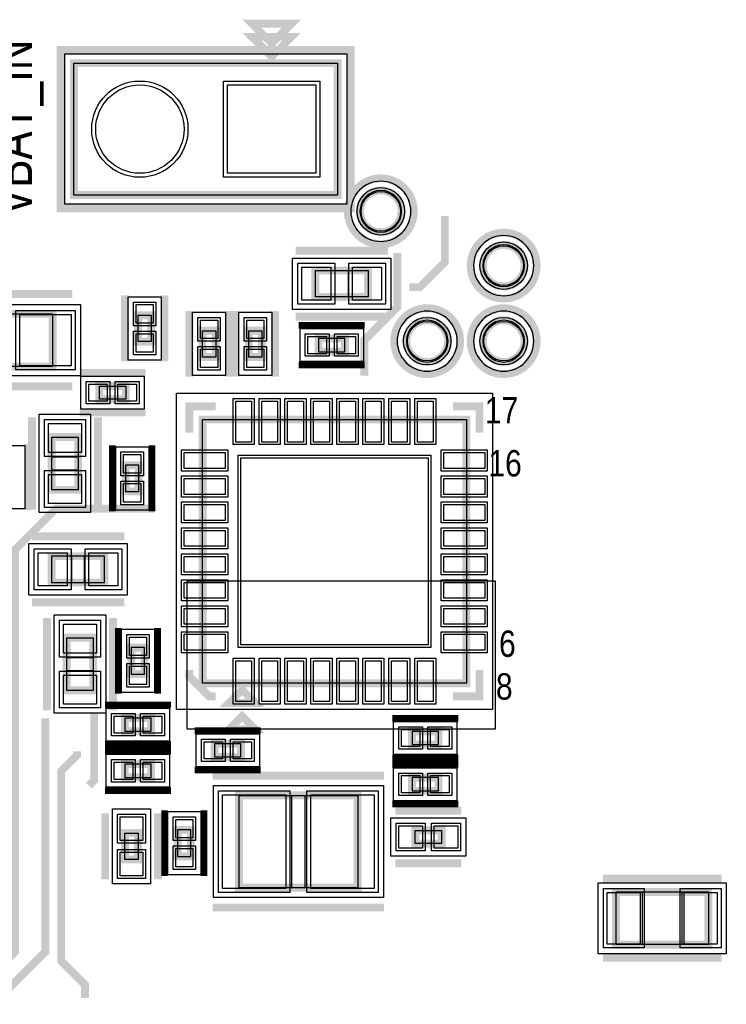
# Model space of a CAD drawing. Extents: x -10 to 137, y -26 to 192.
# Tile 71 of 78: x 50 to 64, y 141 to 160. Entities that reach past the tile are written whole.
import ezdxf

# ---------------------------------------------------------------- set-up
doc = ezdxf.new("R2010")
doc.units = 0
for name, color, linetype in [('BG_SILKSCREEN_TOP', 7, 'CONTINUOUS'), ('CR_TOP', 40, 'CONTINUOUS'), ('PG_ASSEMBLY_TOP', 120, 'CONTINUOUS'), ('PG_DFA_BOUND_TOP', 95, 'CONTINUOUS'), ('PG_PLACE_BOUND_TOP', 23, 'CONTINUOUS'), ('PG_SILKSCREEN_TOP', 7, 'CONTINUOUS'), ('PIN_PASTEMASK_TOP', 212, 'CONTINUOUS'), ('PIN_SOLDERMASK_TOP', 110, 'CONTINUOUS'), ('PIN_TOP', 140, 'CONTINUOUS'), ('VKO_TOP', 243, 'CONTINUOUS')]:
    doc.layers.add(name, color=color, linetype=linetype)

msp = doc.modelspace()

# ---------------------------------------------------------------- linework, layer by layer
at = {"layer": 'BG_SILKSCREEN_TOP', "const_width": 0.1524}
for points in [[(57.404, 154.6352), (57.6072, 154.6352), (58.0898, 155.1178), (58.0898, 156.0068)], [(52.5018, 150.368), (50.5968, 150.368), (49.8094, 149.5806), (49.8094, 141.8336), (49.1998, 141.224), (47.1932, 141.224), (46.8884, 140.9192)], [(50.3936, 146.3294), (50.3936, 141.8336), (49.2252, 140.6652), (49.2252, 140.2588)]]:
    msp.add_lwpolyline(points, dxfattribs=at)
at = {"layer": 'CR_TOP'}
msp.add_lwpolyline([(53.12029, 146.13001), (59.06389, 146.13001), (59.06389, 148.97481), (53.12029, 148.97481)], close=True, dxfattribs=at)
at = {"layer": 'PG_ASSEMBLY_TOP', "const_width": 0.1524}
for points in [[(54.754127, 159.076766), (54.373127, 159.457766), (55.135127, 159.457766), (54.754127, 159.076766)], [(50.944127, 156.409766), (56.024127, 156.409766), (56.024127, 158.949766), (50.944127, 158.949766), (50.944127, 156.409766)], [(55.594613, 154.448124), (56.610613, 154.448124), (56.610613, 154.956124), (55.594613, 154.956124), (55.594613, 154.448124)], [(50.533917, 154.121734), (48.755917, 154.121734), (48.755917, 153.105734), (50.533917, 153.105734), (50.533917, 154.121734)], [(52.180345, 154.095318), (52.180345, 153.587318), (52.434345, 153.587318), (52.434345, 154.095318), (52.180345, 154.095318)], [(53.675389, 153.28963), (53.675389, 153.79763), (53.421389, 153.79763), (53.421389, 153.28963), (53.675389, 153.28963)], [(54.310389, 153.79763), (54.310389, 153.28963), (54.564389, 153.28963), (54.564389, 153.79763), (54.310389, 153.79763)], [(55.656081, 153.392754), (56.164081, 153.392754), (56.164081, 153.646754), (55.656081, 153.646754), (55.656081, 153.392754)], [(51.943508, 152.7302), (51.435508, 152.7302), (51.435508, 152.4762), (51.943508, 152.4762), (51.943508, 152.7302)], [(58.503421, 147.006686), (58.503421, 152.086686), (53.423421, 152.086686), (53.423421, 147.006686), (58.503421, 147.006686)], [(51.025153, 150.731342), (51.025153, 151.747342), (50.517153, 151.747342), (50.517153, 150.731342), (51.025153, 150.731342)], [(52.193553, 150.699084), (52.193553, 151.207084), (51.939553, 151.207084), (51.939553, 150.699084), (52.193553, 150.699084)], [(50.515121, 148.946484), (51.531121, 148.946484), (51.531121, 149.454484), (50.515121, 149.454484), (50.515121, 148.946484)], [(50.806459, 147.883494), (50.806459, 146.867494), (51.314459, 146.867494), (51.314459, 147.883494), (50.806459, 147.883494)], [(52.049789, 147.692232), (52.049789, 147.184232), (52.303789, 147.184232), (52.303789, 147.692232), (52.049789, 147.692232)], [(54.185421, 146.879686), (53.931421, 146.625686), (54.439421, 146.625686), (54.185421, 146.879686)], [(52.432059, 146.335872), (51.924059, 146.335872), (51.924059, 146.081872), (52.432059, 146.081872), (52.432059, 146.335872)], [(57.458973, 145.823554), (57.966973, 145.823554), (57.966973, 146.077554), (57.458973, 146.077554), (57.458973, 145.823554)], [(54.161799, 145.83981), (53.653799, 145.83981), (53.653799, 145.58581), (54.161799, 145.58581), (54.161799, 145.83981)], [(52.432059, 145.446872), (51.924059, 145.446872), (51.924059, 145.192872), (52.432059, 145.192872), (52.432059, 145.446872)], [(57.966973, 145.188554), (57.458973, 145.188554), (57.458973, 144.934554), (57.966973, 144.934554), (57.966973, 145.188554)], [(54.124461, 143.067654), (56.410461, 143.067654), (56.410461, 144.845654), (54.124461, 144.845654), (54.124461, 143.067654)], [(51.926345, 144.119976), (51.926345, 143.611976), (52.180345, 143.611976), (52.180345, 144.119976), (51.926345, 144.119976)], [(53.196345, 143.672174), (53.196345, 144.180174), (52.942345, 144.180174), (52.942345, 143.672174), (53.196345, 143.672174)], [(57.519171, 143.918554), (58.027171, 143.918554), (58.027171, 144.172554), (57.519171, 144.172554), (57.519171, 143.918554)], [(63.165337, 142.986882), (61.387337, 142.986882), (61.387337, 141.970882), (63.165337, 141.970882), (63.165337, 142.986882)]]:
    msp.add_lwpolyline(points, dxfattribs=at)
for points in [[(57.257297, 156.097092, 1), (56.454149, 156.097092, 1), (57.257297, 156.097092)], [(59.624577, 155.050612, 1), (58.821429, 155.050612, 1), (59.624577, 155.050612)], [(58.151377, 153.595446, 1), (57.348229, 153.595446, 1), (58.151377, 153.595446)], [(59.624577, 153.595446, 1), (58.821429, 153.595446, 1), (59.624577, 153.595446)]]:
    msp.add_lwpolyline(points, format="xyb", dxfattribs=at)
at = {"layer": 'PG_DFA_BOUND_TOP'}
for points in [[(50.766327, 156.231966), (50.766327, 159.127566), (56.201927, 159.127566), (56.201927, 156.231966)], [(55.155447, 154.206824), (55.155447, 155.197424), (57.049779, 155.197424), (57.049779, 154.206824)], [(51.989845, 153.23121), (51.989845, 154.451426), (52.624845, 154.451426), (52.624845, 153.23121)], [(48.221755, 152.927934), (48.221755, 154.299534), (51.068079, 154.299534), (51.068079, 152.927934)], [(53.230889, 152.933522), (53.230889, 154.153738), (53.865889, 154.153738), (53.865889, 152.933522)], [(54.119889, 152.933522), (54.119889, 154.153738), (54.754889, 154.153738), (54.754889, 152.933522)], [(55.299882, 153.202254), (55.299882, 153.837254), (56.520281, 153.837254), (56.520281, 153.202254)], [(51.0794, 152.2857), (51.0794, 152.9207), (52.299616, 152.9207), (52.299616, 152.2857)], [(52.917453, 146.500718), (52.917453, 152.592654), (59.009389, 152.592654), (59.009389, 146.500718)], [(50.275853, 150.292176), (50.275853, 152.186508), (51.266453, 152.186508), (51.266453, 150.292176)], [(49.3649, 151.5872), (49.9999, 151.5872), (49.9999, 150.366984), (49.3649, 150.366984)], [(52.384053, 150.342884), (51.749053, 150.342884), (51.749053, 151.563283), (52.384053, 151.563283)], [(50.075922, 148.705184), (50.075922, 149.695784), (51.97032, 149.695784), (51.97032, 148.705184)], [(50.565159, 146.428328), (50.565159, 148.32266), (51.555759, 148.32266), (51.555759, 146.428328)], [(51.859289, 148.048431), (52.494289, 148.048431), (52.494289, 146.828032), (51.859289, 146.828032)], [(52.788259, 146.526372), (52.788259, 145.891372), (51.56786, 145.891372), (51.56786, 146.526372)], [(57.102774, 145.633054), (57.102774, 146.268054), (58.323173, 146.268054), (58.323173, 145.633054)], [(54.517999, 146.03031), (54.517999, 145.39531), (53.2976, 145.39531), (53.2976, 146.03031)], [(52.788259, 145.637372), (52.788259, 145.002372), (51.56786, 145.002372), (51.56786, 145.637372)], [(58.323173, 145.379054), (58.323173, 144.744054), (57.102774, 144.744054), (57.102774, 145.379054)], [(53.630177, 142.877154), (53.630177, 145.036154), (56.904745, 145.036154), (56.904745, 142.877154)], [(51.685045, 143.14487), (51.685045, 144.587082), (52.421645, 144.587082), (52.421645, 143.14487)], [(53.386845, 143.315974), (52.751845, 143.315974), (52.751845, 144.536373), (53.386845, 144.536373)], [(57.052065, 143.677254), (57.052065, 144.413854), (58.494277, 144.413854), (58.494277, 143.677254)], [(61.041135, 141.793082), (61.041135, 143.164682), (63.511539, 143.164682), (63.511539, 141.793082)]]:
    msp.add_lwpolyline(points, close=True, dxfattribs=at)
for points in [[(57.435097, 156.097092, 1), (56.276349, 156.097092, 1)], [(59.802377, 155.050612, 1), (58.643629, 155.050612, 1)], [(58.329177, 153.595446, 1), (57.170429, 153.595446, 1)], [(59.802377, 153.595446, 1), (58.643629, 153.595446, 1)]]:
    msp.add_lwpolyline(points, format="xyb", close=True, dxfattribs=at)
at = {"layer": 'PG_PLACE_BOUND_TOP'}
for points in [[(50.944127, 156.409766), (50.944127, 158.949766), (56.024127, 158.949766), (56.024127, 156.409766)], [(55.594613, 154.448124), (55.594613, 154.956124), (56.610613, 154.956124), (56.610613, 154.448124)], [(48.755917, 153.105734), (48.755917, 154.121734), (50.533917, 154.121734), (50.533917, 153.105734)], [(52.180345, 153.587318), (52.180345, 154.095318), (52.434345, 154.095318), (52.434345, 153.587318)], [(53.421389, 153.28963), (53.421389, 153.79763), (53.675389, 153.79763), (53.675389, 153.28963)], [(54.310389, 153.28963), (54.310389, 153.79763), (54.564389, 153.79763), (54.564389, 153.28963)], [(55.656081, 153.392754), (56.164081, 153.392754), (56.164081, 153.646754), (55.656081, 153.646754)], [(51.435508, 152.4762), (51.435508, 152.7302), (51.943508, 152.7302), (51.943508, 152.4762)], [(53.423421, 147.006686), (53.423421, 152.086686), (58.503421, 152.086686), (58.503421, 147.006686)], [(50.517153, 150.731342), (50.517153, 151.747342), (51.025153, 151.747342), (51.025153, 150.731342)], [(52.193553, 150.699084), (52.193553, 151.207084), (51.939553, 151.207084), (51.939553, 150.699084)], [(50.515121, 148.946484), (51.531121, 148.946484), (51.531121, 149.454484), (50.515121, 149.454484)], [(50.806459, 146.867494), (50.806459, 147.883494), (51.314459, 147.883494), (51.314459, 146.867494)], [(52.049789, 147.692232), (52.049789, 147.184232), (52.303789, 147.184232), (52.303789, 147.692232)], [(52.432059, 146.335872), (51.924059, 146.335872), (51.924059, 146.081872), (52.432059, 146.081872)], [(57.458973, 145.823554), (57.966973, 145.823554), (57.966973, 146.077554), (57.458973, 146.077554)], [(54.161799, 145.83981), (53.653799, 145.83981), (53.653799, 145.58581), (54.161799, 145.58581)], [(52.432059, 145.446872), (51.924059, 145.446872), (51.924059, 145.192872), (52.432059, 145.192872)], [(57.966973, 145.188554), (57.458973, 145.188554), (57.458973, 144.934554), (57.966973, 144.934554)], [(54.124461, 143.067654), (54.124461, 144.845654), (56.410461, 144.845654), (56.410461, 143.067654)], [(53.196345, 143.672174), (53.196345, 144.180174), (52.942345, 144.180174), (52.942345, 143.672174)], [(57.519171, 143.918554), (57.519171, 144.172554), (58.027171, 144.172554), (58.027171, 143.918554)], [(51.926345, 143.611976), (51.926345, 144.119976), (52.180345, 144.119976), (52.180345, 143.611976)], [(61.387337, 141.970882), (61.387337, 142.986882), (63.165337, 142.986882), (63.165337, 141.970882)]]:
    msp.add_lwpolyline(points, close=True, dxfattribs=at)
for points in [[(57.257297, 156.097092, 1), (56.454149, 156.097092, 1)], [(59.624577, 155.050612, 1), (58.821429, 155.050612, 1)], [(58.151377, 153.595446, 1), (57.348229, 153.595446, 1)], [(59.624577, 153.595446, 1), (58.821429, 153.595446, 1)]]:
    msp.add_lwpolyline(points, format="xyb", close=True, dxfattribs=at)
at = {"layer": 'PG_SILKSCREEN_TOP'}
for points, const_width in [([(54.754127, 159.330766), (54.373127, 159.711766), (55.135127, 159.711766), (54.754127, 159.330766)], 0.1524), ([(50.690127, 156.155766), (56.278127, 156.155766), (56.278127, 159.203766), (50.690127, 159.203766), (50.690127, 156.155766)], 0.1524), ([(55.213613, 155.337124), (56.991613, 155.337124)], 0.1524), ([(56.5404, 152.9334), (56.5404, 153.615911), (57.1754, 154.250911), (57.1754, 155.2956)], 0.1524), ([(50.914917, 154.502734), (48.374917, 154.502734)], 0.1524), ([(51.926345, 154.476318), (51.926345, 153.206318)], 0.1524), ([(52.688345, 154.476318), (52.688345, 153.206318)], 0.1524), ([(53.167389, 152.90863), (53.167389, 154.17863)], 0.1524), ([(53.929389, 152.90863), (53.929389, 154.17863)], 0.1524), ([(54.056389, 154.17863), (54.056389, 152.90863)], 0.1524), ([(54.818389, 154.17863), (54.818389, 152.90863)], 0.1524), ([(55.213613, 154.067124), (56.991613, 154.067124)], 0.1524), ([(55.275081, 153.900754), (56.545081, 153.900754)], 0.127), ([(52.324508, 152.9842), (51.054508, 152.9842)], 0.1524), ([(55.275081, 153.138754), (56.545081, 153.138754)], 0.127), ([(50.914917, 152.724734), (48.374917, 152.724734)], 0.1524), ([(52.324508, 152.2222), (51.054508, 152.2222)], 0.1524), ([(53.677421, 152.340686), (53.169421, 152.340686), (53.169421, 151.832686)], 0.1524), ([(58.757421, 151.832686), (58.757421, 152.340686), (58.249421, 152.340686)], 0.1524), ([(50.136153, 150.350342), (50.136153, 152.128342)], 0.1524), ([(51.406153, 150.350342), (51.406153, 152.128342)], 0.1524), ([(50.0634, 151.612092), (50.0634, 150.342092)], 0.1524), ([(51.685553, 150.318084), (51.685553, 151.588084)], 0.127), ([(52.447553, 150.318084), (52.447553, 151.588084)], 0.127), ([(50.134121, 149.835484), (51.912121, 149.835484)], 0.1524), ([(50.134121, 148.565484), (51.912121, 148.565484)], 0.1524), ([(50.425459, 148.264494), (50.425459, 146.486494)], 0.1524), ([(51.695459, 148.264494), (51.695459, 146.486494)], 0.1524), ([(51.795789, 148.073232), (51.795789, 146.803232)], 0.127), ([(52.557789, 148.073232), (52.557789, 146.803232)], 0.127), ([(53.677421, 146.752686), (53.550421, 146.752686), (53.169421, 147.133686), (53.169421, 147.260686)], 0.1524), ([(58.249421, 146.752686), (58.757421, 146.752686), (58.757421, 147.260686)], 0.1524), ([(52.813059, 146.589872), (51.543059, 146.589872)], 0.127), ([(51.3334, 146.431), (51.3334, 145.1356), (51.2318, 145.034)], 0.1524), ([(54.185421, 146.371686), (53.931421, 146.117686), (54.439421, 146.117686), (54.185421, 146.371686)], 0.1524), ([(57.077973, 146.331554), (58.347973, 146.331554)], 0.127), ([(54.542799, 146.09381), (53.272799, 146.09381)], 0.127), ([(52.813059, 145.827872), (51.543059, 145.827872)], 0.127), ([(51.0032, 145.6944), (51.0032, 145.6182), (50.6984, 145.3134), (50.6984, 141.6558), (51.1556, 141.1986), (51.1556, 140.9446)], 0.1524), ([(52.813059, 145.700872), (51.543059, 145.700872)], 0.127), ([(57.077973, 145.569554), (58.347973, 145.569554)], 0.127), ([(58.347973, 145.442554), (57.077973, 145.442554)], 0.127), ([(54.542799, 145.33181), (53.272799, 145.33181)], 0.127), ([(53.616461, 145.226654), (56.918461, 145.226654)], 0.1524), ([(52.813059, 144.938872), (51.543059, 144.938872)], 0.127), ([(58.347973, 144.680554), (57.077973, 144.680554)], 0.127), ([(51.545345, 144.500976), (51.545345, 143.230976)], 0.1524), ([(52.561345, 144.500976), (52.561345, 143.230976)], 0.1524), ([(52.688345, 143.291174), (52.688345, 144.561174)], 0.127), ([(53.450345, 143.291174), (53.450345, 144.561174)], 0.127), ([(57.138171, 144.553554), (58.408171, 144.553554)], 0.1524), ([(57.138171, 143.537554), (58.408171, 143.537554)], 0.1524), ([(63.419337, 143.240882), (61.133337, 143.240882)], 0.1524), ([(53.616461, 142.686654), (56.918461, 142.686654)], 0.1524), ([(63.419337, 141.716882), (61.133337, 141.716882)], 0.1524)]:
    msp.add_lwpolyline(points, dxfattribs=dict(at, const_width=const_width))
at = {"layer": 'PG_SILKSCREEN_TOP', "const_width": 0.1524}
for points in [[(57.490723, 156.097092, 1), (56.220723, 156.097092, 1), (57.490723, 156.097092)], [(59.858003, 155.050612, 1), (58.588003, 155.050612, 1), (59.858003, 155.050612)], [(58.384803, 153.595446, 1), (57.114803, 153.595446, 1), (58.384803, 153.595446)], [(59.858003, 153.595446, 1), (58.588003, 153.595446, 1), (59.858003, 153.595446)]]:
    msp.add_lwpolyline(points, format="xyb", dxfattribs=at)
at = {"layer": 'PIN_PASTEMASK_TOP'}
for points in [[(55.333247, 154.384624), (55.333247, 155.019624), (55.892047, 155.019624), (55.892047, 154.384624)], [(56.313179, 154.384624), (56.313179, 155.019624), (56.871979, 155.019624), (56.871979, 154.384624)], [(52.142245, 154.299026), (52.472445, 154.299026), (52.472445, 153.943426), (52.142245, 153.943426)], [(50.890279, 154.109034), (50.890279, 153.118434), (49.899679, 153.118434), (49.899679, 154.109034)], [(53.713489, 153.645738), (53.383289, 153.645738), (53.383289, 154.001338), (53.713489, 154.001338)], [(54.272289, 154.001338), (54.602489, 154.001338), (54.602489, 153.645738), (54.272289, 153.645738)], [(52.142245, 153.73921), (52.472445, 153.73921), (52.472445, 153.38361), (52.142245, 153.38361)], [(55.452282, 153.354654), (55.452282, 153.684854), (55.807882, 153.684854), (55.807882, 153.354654)], [(56.012281, 153.354654), (56.012281, 153.684854), (56.367881, 153.684854), (56.367881, 153.354654)], [(53.713489, 153.085922), (53.383289, 153.085922), (53.383289, 153.441522), (53.713489, 153.441522)], [(54.272289, 153.441522), (54.602489, 153.441522), (54.602489, 153.085922), (54.272289, 153.085922)], [(51.5874, 152.7683), (51.5874, 152.4381), (51.2318, 152.4381), (51.2318, 152.7683)], [(52.147216, 152.7683), (52.147216, 152.4381), (51.791616, 152.4381), (51.791616, 152.7683)], [(54.365761, 151.652854), (54.060961, 151.652854), (54.060961, 152.440254), (54.365761, 152.440254)], [(54.865887, 151.652854), (54.561087, 151.652854), (54.561087, 152.440254), (54.865887, 152.440254)], [(55.365759, 151.652854), (55.060959, 151.652854), (55.060959, 152.440254), (55.365759, 152.440254)], [(55.865885, 151.652854), (55.561085, 151.652854), (55.561085, 152.440254), (55.865885, 152.440254)], [(56.365757, 151.652854), (56.060957, 151.652854), (56.060957, 152.440254), (56.365757, 152.440254)], [(56.865883, 151.652854), (56.561083, 151.652854), (56.561083, 152.440254), (56.865883, 152.440254)], [(57.365755, 151.652854), (57.060955, 151.652854), (57.060955, 152.440254), (57.365755, 152.440254)], [(57.865881, 151.652854), (57.561081, 151.652854), (57.561081, 152.440254), (57.865881, 152.440254)], [(51.088653, 151.449908), (50.453653, 151.449908), (50.453653, 152.008708), (51.088653, 152.008708)], [(52.231653, 151.055283), (51.901453, 151.055283), (51.901453, 151.410883), (52.231653, 151.410883)], [(53.857253, 151.449146), (53.857253, 151.144346), (53.069853, 151.144346), (53.069853, 151.449146)], [(57.766821, 147.743286), (54.160021, 147.743286), (54.160021, 151.350086), (57.766821, 151.350086)], [(58.856989, 151.449146), (58.856989, 151.144346), (58.069589, 151.144346), (58.069589, 151.449146)], [(51.088653, 150.469976), (50.453653, 150.469976), (50.453653, 151.028776), (51.088653, 151.028776)], [(52.231653, 150.495284), (51.901453, 150.495284), (51.901453, 150.850884), (52.231653, 150.850884)], [(53.857253, 150.94902), (53.857253, 150.64422), (53.069853, 150.64422), (53.069853, 150.94902)], [(58.856989, 150.94902), (58.856989, 150.64422), (58.069589, 150.64422), (58.069589, 150.94902)], [(53.857253, 150.449148), (53.857253, 150.144348), (53.069853, 150.144348), (53.069853, 150.449148)], [(58.856989, 150.449148), (58.856989, 150.144348), (58.069589, 150.144348), (58.069589, 150.449148)], [(53.857253, 149.949022), (53.857253, 149.644222), (53.069853, 149.644222), (53.069853, 149.949022)], [(58.856989, 149.949022), (58.856989, 149.644222), (58.069589, 149.644222), (58.069589, 149.949022)], [(50.253722, 148.882984), (50.253722, 149.517984), (50.812522, 149.517984), (50.812522, 148.882984)], [(51.23372, 148.882984), (51.23372, 149.517984), (51.79252, 149.517984), (51.79252, 148.882984)], [(53.857253, 149.44915), (53.857253, 149.14435), (53.069853, 149.14435), (53.069853, 149.44915)], [(58.856989, 149.44915), (58.856989, 149.14435), (58.069589, 149.14435), (58.069589, 149.44915)], [(53.857253, 148.949024), (53.857253, 148.644224), (53.069853, 148.644224), (53.069853, 148.949024)], [(58.856989, 148.949024), (58.856989, 148.644224), (58.069589, 148.644224), (58.069589, 148.949024)], [(53.857253, 148.449152), (53.857253, 148.144352), (53.069853, 148.144352), (53.069853, 148.449152)], [(58.856989, 148.449152), (58.856989, 148.144352), (58.069589, 148.144352), (58.069589, 148.449152)], [(50.742959, 148.14486), (51.377959, 148.14486), (51.377959, 147.58606), (50.742959, 147.58606)], [(53.857253, 147.949026), (53.857253, 147.644226), (53.069853, 147.644226), (53.069853, 147.949026)], [(58.856989, 147.949026), (58.856989, 147.644226), (58.069589, 147.644226), (58.069589, 147.949026)], [(52.011689, 147.896031), (52.341889, 147.896031), (52.341889, 147.540431), (52.011689, 147.540431)], [(54.365761, 146.653118), (54.060961, 146.653118), (54.060961, 147.440518), (54.365761, 147.440518)], [(54.865887, 146.653118), (54.561087, 146.653118), (54.561087, 147.440518), (54.865887, 147.440518)], [(55.365759, 146.653118), (55.060959, 146.653118), (55.060959, 147.440518), (55.365759, 147.440518)], [(55.865885, 146.653118), (55.561085, 146.653118), (55.561085, 147.440518), (55.865885, 147.440518)], [(56.365757, 146.653118), (56.060957, 146.653118), (56.060957, 147.440518), (56.365757, 147.440518)], [(56.865883, 146.653118), (56.561083, 146.653118), (56.561083, 147.440518), (56.865883, 147.440518)], [(57.365755, 146.653118), (57.060955, 146.653118), (57.060955, 147.440518), (57.365755, 147.440518)], [(57.865881, 146.653118), (57.561081, 146.653118), (57.561081, 147.440518), (57.865881, 147.440518)], [(52.011689, 147.336032), (52.341889, 147.336032), (52.341889, 146.980432), (52.011689, 146.980432)], [(50.742959, 147.164928), (51.377959, 147.164928), (51.377959, 146.606128), (50.742959, 146.606128)], [(52.07586, 146.373972), (52.07586, 146.043772), (51.72026, 146.043772), (51.72026, 146.373972)], [(52.635859, 146.373972), (52.635859, 146.043772), (52.280259, 146.043772), (52.280259, 146.373972)], [(57.255174, 145.785454), (57.255174, 146.115654), (57.610774, 146.115654), (57.610774, 145.785454)], [(57.815173, 145.785454), (57.815173, 146.115654), (58.170773, 146.115654), (58.170773, 145.785454)], [(53.8056, 145.87791), (53.8056, 145.54771), (53.45, 145.54771), (53.45, 145.87791)], [(54.365599, 145.87791), (54.365599, 145.54771), (54.009999, 145.54771), (54.009999, 145.87791)], [(52.07586, 145.484972), (52.07586, 145.154772), (51.72026, 145.154772), (51.72026, 145.484972)], [(52.635859, 145.484972), (52.635859, 145.154772), (52.280259, 145.154772), (52.280259, 145.484972)], [(57.610774, 145.226654), (57.610774, 144.896454), (57.255174, 144.896454), (57.255174, 145.226654)], [(58.170773, 145.226654), (58.170773, 144.896454), (57.815173, 144.896454), (57.815173, 145.226654)], [(53.807977, 143.054954), (53.807977, 144.858354), (55.027177, 144.858354), (55.027177, 143.054954)], [(55.507745, 143.054954), (55.507745, 144.858354), (56.726945, 144.858354), (56.726945, 143.054954)], [(51.837445, 144.434682), (52.269245, 144.434682), (52.269245, 143.977482), (51.837445, 143.977482)], [(53.234445, 144.028373), (52.904245, 144.028373), (52.904245, 144.383973), (53.234445, 144.383973)], [(57.204465, 143.829654), (57.204465, 144.261454), (57.661665, 144.261454), (57.661665, 143.829654)], [(57.884677, 143.829654), (57.884677, 144.261454), (58.341877, 144.261454), (58.341877, 143.829654)], [(53.234445, 143.468374), (52.904245, 143.468374), (52.904245, 143.823974), (53.234445, 143.823974)], [(51.837445, 143.75447), (52.269245, 143.75447), (52.269245, 143.29727), (51.837445, 143.29727)], [(61.853935, 142.974182), (61.853935, 141.983582), (61.218935, 141.983582), (61.218935, 142.974182)], [(63.333739, 142.974182), (63.333739, 141.983582), (62.698739, 141.983582), (62.698739, 142.974182)]]:
    msp.add_lwpolyline(points, close=True, dxfattribs=at)
at = {"layer": 'PIN_SOLDERMASK_TOP'}
for points in [[(53.827027, 156.752666), (53.827027, 158.606866), (55.681227, 158.606866), (55.681227, 156.752666)], [(55.257047, 154.308424), (55.257047, 155.095824), (55.968247, 155.095824), (55.968247, 154.308424)], [(56.236979, 154.308424), (56.236979, 155.095824), (56.948179, 155.095824), (56.948179, 154.308424)], [(52.091445, 154.349826), (52.523245, 154.349826), (52.523245, 153.892626), (52.091445, 153.892626)], [(50.966479, 154.185234), (50.966479, 153.042234), (49.823479, 153.042234), (49.823479, 154.185234)], [(53.764289, 153.594938), (53.332489, 153.594938), (53.332489, 154.052138), (53.764289, 154.052138)], [(54.221489, 154.052138), (54.653289, 154.052138), (54.653289, 153.594938), (54.221489, 153.594938)], [(52.091445, 153.79001), (52.523245, 153.79001), (52.523245, 153.33281), (52.091445, 153.33281)], [(55.401482, 153.303854), (55.401482, 153.735654), (55.858682, 153.735654), (55.858682, 153.303854)], [(55.961481, 153.303854), (55.961481, 153.735654), (56.418681, 153.735654), (56.418681, 153.303854)], [(53.764289, 153.035122), (53.332489, 153.035122), (53.332489, 153.492322), (53.764289, 153.492322)], [(54.221489, 153.492322), (54.653289, 153.492322), (54.653289, 153.035122), (54.221489, 153.035122)], [(51.6382, 152.8191), (51.6382, 152.3873), (51.181, 152.3873), (51.181, 152.8191)], [(52.198016, 152.8191), (52.198016, 152.3873), (51.740816, 152.3873), (51.740816, 152.8191)], [(54.416561, 151.602054), (54.010161, 151.602054), (54.010161, 152.491054), (54.416561, 152.491054)], [(54.916687, 151.602054), (54.510287, 151.602054), (54.510287, 152.491054), (54.916687, 152.491054)], [(55.416559, 151.602054), (55.010159, 151.602054), (55.010159, 152.491054), (55.416559, 152.491054)], [(55.916685, 151.602054), (55.510285, 151.602054), (55.510285, 152.491054), (55.916685, 152.491054)], [(56.416557, 151.602054), (56.010157, 151.602054), (56.010157, 152.491054), (56.416557, 152.491054)], [(56.916683, 151.602054), (56.510283, 151.602054), (56.510283, 152.491054), (56.916683, 152.491054)], [(57.416555, 151.602054), (57.010155, 151.602054), (57.010155, 152.491054), (57.416555, 152.491054)], [(57.916681, 151.602054), (57.510281, 151.602054), (57.510281, 152.491054), (57.916681, 152.491054)], [(51.164853, 151.373708), (50.377453, 151.373708), (50.377453, 152.084908), (51.164853, 152.084908)], [(52.282453, 151.004483), (51.850653, 151.004483), (51.850653, 151.461683), (52.282453, 151.461683)], [(53.908053, 151.499946), (53.908053, 151.093546), (53.019053, 151.093546), (53.019053, 151.499946)], [(57.817621, 147.692486), (54.109221, 147.692486), (54.109221, 151.400886), (57.817621, 151.400886)], [(58.907789, 151.499946), (58.907789, 151.093546), (58.018789, 151.093546), (58.018789, 151.499946)], [(51.164853, 150.393776), (50.377453, 150.393776), (50.377453, 151.104976), (51.164853, 151.104976)], [(53.908053, 150.99982), (53.908053, 150.59342), (53.019053, 150.59342), (53.019053, 150.99982)], [(58.907789, 150.99982), (58.907789, 150.59342), (58.018789, 150.59342), (58.018789, 150.99982)], [(52.282453, 150.444484), (51.850653, 150.444484), (51.850653, 150.901684), (52.282453, 150.901684)], [(53.908053, 150.499948), (53.908053, 150.093548), (53.019053, 150.093548), (53.019053, 150.499948)], [(58.907789, 150.499948), (58.907789, 150.093548), (58.018789, 150.093548), (58.018789, 150.499948)], [(53.908053, 149.999822), (53.908053, 149.593422), (53.019053, 149.593422), (53.019053, 149.999822)], [(58.907789, 149.999822), (58.907789, 149.593422), (58.018789, 149.593422), (58.018789, 149.999822)], [(50.177522, 148.806784), (50.177522, 149.594184), (50.888722, 149.594184), (50.888722, 148.806784)], [(51.15752, 148.806784), (51.15752, 149.594184), (51.86872, 149.594184), (51.86872, 148.806784)], [(53.908053, 149.49995), (53.908053, 149.09355), (53.019053, 149.09355), (53.019053, 149.49995)], [(58.907789, 149.49995), (58.907789, 149.09355), (58.018789, 149.09355), (58.018789, 149.49995)], [(53.908053, 148.999824), (53.908053, 148.593424), (53.019053, 148.593424), (53.019053, 148.999824)], [(58.907789, 148.999824), (58.907789, 148.593424), (58.018789, 148.593424), (58.018789, 148.999824)], [(53.908053, 148.499952), (53.908053, 148.093552), (53.019053, 148.093552), (53.019053, 148.499952)], [(58.907789, 148.499952), (58.907789, 148.093552), (58.018789, 148.093552), (58.018789, 148.499952)], [(50.666759, 148.22106), (51.454159, 148.22106), (51.454159, 147.50986), (50.666759, 147.50986)], [(51.960889, 147.946831), (52.392689, 147.946831), (52.392689, 147.489631), (51.960889, 147.489631)], [(53.908053, 147.999826), (53.908053, 147.593426), (53.019053, 147.593426), (53.019053, 147.999826)], [(58.907789, 147.999826), (58.907789, 147.593426), (58.018789, 147.593426), (58.018789, 147.999826)], [(51.960889, 147.386832), (52.392689, 147.386832), (52.392689, 146.929632), (51.960889, 146.929632)], [(54.416561, 146.602318), (54.010161, 146.602318), (54.010161, 147.491318), (54.416561, 147.491318)], [(54.916687, 146.602318), (54.510287, 146.602318), (54.510287, 147.491318), (54.916687, 147.491318)], [(55.416559, 146.602318), (55.010159, 146.602318), (55.010159, 147.491318), (55.416559, 147.491318)], [(55.916685, 146.602318), (55.510285, 146.602318), (55.510285, 147.491318), (55.916685, 147.491318)], [(56.416557, 146.602318), (56.010157, 146.602318), (56.010157, 147.491318), (56.416557, 147.491318)], [(56.916683, 146.602318), (56.510283, 146.602318), (56.510283, 147.491318), (56.916683, 147.491318)], [(57.416555, 146.602318), (57.010155, 146.602318), (57.010155, 147.491318), (57.416555, 147.491318)], [(57.916681, 146.602318), (57.510281, 146.602318), (57.510281, 147.491318), (57.916681, 147.491318)], [(50.666759, 147.241128), (51.454159, 147.241128), (51.454159, 146.529928), (50.666759, 146.529928)], [(52.12666, 146.424772), (52.12666, 145.992972), (51.66946, 145.992972), (51.66946, 146.424772)], [(52.686659, 146.424772), (52.686659, 145.992972), (52.229459, 145.992972), (52.229459, 146.424772)], [(57.204374, 145.734654), (57.204374, 146.166454), (57.661574, 146.166454), (57.661574, 145.734654)], [(57.764373, 145.734654), (57.764373, 146.166454), (58.221573, 146.166454), (58.221573, 145.734654)], [(53.8564, 145.92871), (53.8564, 145.49691), (53.3992, 145.49691), (53.3992, 145.92871)], [(54.416399, 145.92871), (54.416399, 145.49691), (53.959199, 145.49691), (53.959199, 145.92871)], [(52.12666, 145.535772), (52.12666, 145.103972), (51.66946, 145.103972), (51.66946, 145.535772)], [(52.686659, 145.535772), (52.686659, 145.103972), (52.229459, 145.103972), (52.229459, 145.535772)], [(57.661574, 145.277454), (57.661574, 144.845654), (57.204374, 144.845654), (57.204374, 145.277454)], [(58.221573, 145.277454), (58.221573, 144.845654), (57.764373, 144.845654), (57.764373, 145.277454)], [(53.731777, 142.978754), (53.731777, 144.934554), (55.103377, 144.934554), (55.103377, 142.978754)], [(55.431545, 142.978754), (55.431545, 144.934554), (56.803145, 144.934554), (56.803145, 142.978754)], [(51.786645, 144.485482), (52.320045, 144.485482), (52.320045, 143.926682), (51.786645, 143.926682)], [(53.285245, 143.977573), (52.853445, 143.977573), (52.853445, 144.434773), (53.285245, 144.434773)], [(57.153665, 143.778854), (57.153665, 144.312254), (57.712465, 144.312254), (57.712465, 143.778854)], [(57.833877, 143.778854), (57.833877, 144.312254), (58.392677, 144.312254), (58.392677, 143.778854)], [(51.786645, 143.80527), (52.320045, 143.80527), (52.320045, 143.24647), (51.786645, 143.24647)], [(53.285245, 143.417574), (52.853445, 143.417574), (52.853445, 143.874774), (53.285245, 143.874774)], [(61.930135, 143.050382), (61.930135, 141.907382), (61.142735, 141.907382), (61.142735, 143.050382)], [(63.409939, 143.050382), (63.409939, 141.907382), (62.622539, 141.907382), (62.622539, 143.050382)]]:
    msp.add_lwpolyline(points, close=True, dxfattribs=at)
for centre, radius in [((52.214127, 157.679766), 0.9271), ((56.855723, 156.097092), 0.4572), ((59.223003, 155.050612), 0.4572), ((57.749803, 153.595446), 0.4572), ((59.223003, 153.595446), 0.4572)]:
    msp.add_circle(centre, radius, dxfattribs=at)
at = {"layer": 'PIN_TOP'}
for points in [[(53.903227, 156.828866), (53.903227, 158.530666), (55.605027, 158.530666), (55.605027, 156.828866)], [(55.333247, 154.384624), (55.333247, 155.019624), (55.892047, 155.019624), (55.892047, 154.384624)], [(56.313179, 154.384624), (56.313179, 155.019624), (56.871979, 155.019624), (56.871979, 154.384624)], [(52.142245, 154.299026), (52.472445, 154.299026), (52.472445, 153.943426), (52.142245, 153.943426)], [(50.890279, 154.109034), (50.890279, 153.118434), (49.899679, 153.118434), (49.899679, 154.109034)], [(53.713489, 153.645738), (53.383289, 153.645738), (53.383289, 154.001338), (53.713489, 154.001338)], [(54.272289, 154.001338), (54.602489, 154.001338), (54.602489, 153.645738), (54.272289, 153.645738)], [(52.142245, 153.73921), (52.472445, 153.73921), (52.472445, 153.38361), (52.142245, 153.38361)], [(55.452282, 153.354654), (55.452282, 153.684854), (55.807882, 153.684854), (55.807882, 153.354654)], [(56.012281, 153.354654), (56.012281, 153.684854), (56.367881, 153.684854), (56.367881, 153.354654)], [(53.713489, 153.085922), (53.383289, 153.085922), (53.383289, 153.441522), (53.713489, 153.441522)], [(54.272289, 153.441522), (54.602489, 153.441522), (54.602489, 153.085922), (54.272289, 153.085922)], [(51.5874, 152.7683), (51.5874, 152.4381), (51.2318, 152.4381), (51.2318, 152.7683)], [(52.147216, 152.7683), (52.147216, 152.4381), (51.791616, 152.4381), (51.791616, 152.7683)], [(54.365761, 151.652854), (54.060961, 151.652854), (54.060961, 152.440254), (54.365761, 152.440254)], [(54.865887, 151.652854), (54.561087, 151.652854), (54.561087, 152.440254), (54.865887, 152.440254)], [(55.365759, 151.652854), (55.060959, 151.652854), (55.060959, 152.440254), (55.365759, 152.440254)], [(55.865885, 151.652854), (55.561085, 151.652854), (55.561085, 152.440254), (55.865885, 152.440254)], [(56.365757, 151.652854), (56.060957, 151.652854), (56.060957, 152.440254), (56.365757, 152.440254)], [(56.865883, 151.652854), (56.561083, 151.652854), (56.561083, 152.440254), (56.865883, 152.440254)], [(57.365755, 151.652854), (57.060955, 151.652854), (57.060955, 152.440254), (57.365755, 152.440254)], [(57.865881, 151.652854), (57.561081, 151.652854), (57.561081, 152.440254), (57.865881, 152.440254)], [(51.088653, 151.449908), (50.453653, 151.449908), (50.453653, 152.008708), (51.088653, 152.008708)], [(52.231653, 151.055283), (51.901453, 151.055283), (51.901453, 151.410883), (52.231653, 151.410883)], [(53.857253, 151.449146), (53.857253, 151.144346), (53.069853, 151.144346), (53.069853, 151.449146)], [(57.766821, 147.743286), (54.160021, 147.743286), (54.160021, 151.350086), (57.766821, 151.350086)], [(58.856989, 151.449146), (58.856989, 151.144346), (58.069589, 151.144346), (58.069589, 151.449146)], [(51.088653, 150.469976), (50.453653, 150.469976), (50.453653, 151.028776), (51.088653, 151.028776)], [(52.231653, 150.495284), (51.901453, 150.495284), (51.901453, 150.850884), (52.231653, 150.850884)], [(53.857253, 150.94902), (53.857253, 150.64422), (53.069853, 150.64422), (53.069853, 150.94902)], [(58.856989, 150.94902), (58.856989, 150.64422), (58.069589, 150.64422), (58.069589, 150.94902)], [(53.857253, 150.449148), (53.857253, 150.144348), (53.069853, 150.144348), (53.069853, 150.449148)], [(58.856989, 150.449148), (58.856989, 150.144348), (58.069589, 150.144348), (58.069589, 150.449148)], [(53.857253, 149.949022), (53.857253, 149.644222), (53.069853, 149.644222), (53.069853, 149.949022)], [(58.856989, 149.949022), (58.856989, 149.644222), (58.069589, 149.644222), (58.069589, 149.949022)], [(50.253722, 148.882984), (50.253722, 149.517984), (50.812522, 149.517984), (50.812522, 148.882984)], [(51.23372, 148.882984), (51.23372, 149.517984), (51.79252, 149.517984), (51.79252, 148.882984)], [(53.857253, 149.44915), (53.857253, 149.14435), (53.069853, 149.14435), (53.069853, 149.44915)], [(58.856989, 149.44915), (58.856989, 149.14435), (58.069589, 149.14435), (58.069589, 149.44915)], [(53.857253, 148.949024), (53.857253, 148.644224), (53.069853, 148.644224), (53.069853, 148.949024)], [(58.856989, 148.949024), (58.856989, 148.644224), (58.069589, 148.644224), (58.069589, 148.949024)], [(53.857253, 148.449152), (53.857253, 148.144352), (53.069853, 148.144352), (53.069853, 148.449152)], [(58.856989, 148.449152), (58.856989, 148.144352), (58.069589, 148.144352), (58.069589, 148.449152)], [(50.742959, 148.14486), (51.377959, 148.14486), (51.377959, 147.58606), (50.742959, 147.58606)], [(53.857253, 147.949026), (53.857253, 147.644226), (53.069853, 147.644226), (53.069853, 147.949026)], [(58.856989, 147.949026), (58.856989, 147.644226), (58.069589, 147.644226), (58.069589, 147.949026)], [(52.011689, 147.896031), (52.341889, 147.896031), (52.341889, 147.540431), (52.011689, 147.540431)], [(54.365761, 146.653118), (54.060961, 146.653118), (54.060961, 147.440518), (54.365761, 147.440518)], [(54.865887, 146.653118), (54.561087, 146.653118), (54.561087, 147.440518), (54.865887, 147.440518)], [(55.365759, 146.653118), (55.060959, 146.653118), (55.060959, 147.440518), (55.365759, 147.440518)], [(55.865885, 146.653118), (55.561085, 146.653118), (55.561085, 147.440518), (55.865885, 147.440518)], [(56.365757, 146.653118), (56.060957, 146.653118), (56.060957, 147.440518), (56.365757, 147.440518)], [(56.865883, 146.653118), (56.561083, 146.653118), (56.561083, 147.440518), (56.865883, 147.440518)], [(57.365755, 146.653118), (57.060955, 146.653118), (57.060955, 147.440518), (57.365755, 147.440518)], [(57.865881, 146.653118), (57.561081, 146.653118), (57.561081, 147.440518), (57.865881, 147.440518)], [(52.011689, 147.336032), (52.341889, 147.336032), (52.341889, 146.980432), (52.011689, 146.980432)], [(50.742959, 147.164928), (51.377959, 147.164928), (51.377959, 146.606128), (50.742959, 146.606128)], [(52.07586, 146.373972), (52.07586, 146.043772), (51.72026, 146.043772), (51.72026, 146.373972)], [(52.635859, 146.373972), (52.635859, 146.043772), (52.280259, 146.043772), (52.280259, 146.373972)], [(57.255174, 145.785454), (57.255174, 146.115654), (57.610774, 146.115654), (57.610774, 145.785454)], [(57.815173, 145.785454), (57.815173, 146.115654), (58.170773, 146.115654), (58.170773, 145.785454)], [(53.8056, 145.87791), (53.8056, 145.54771), (53.45, 145.54771), (53.45, 145.87791)], [(54.365599, 145.87791), (54.365599, 145.54771), (54.009999, 145.54771), (54.009999, 145.87791)], [(52.07586, 145.484972), (52.07586, 145.154772), (51.72026, 145.154772), (51.72026, 145.484972)], [(52.635859, 145.484972), (52.635859, 145.154772), (52.280259, 145.154772), (52.280259, 145.484972)], [(57.610774, 145.226654), (57.610774, 144.896454), (57.255174, 144.896454), (57.255174, 145.226654)], [(58.170773, 145.226654), (58.170773, 144.896454), (57.815173, 144.896454), (57.815173, 145.226654)], [(53.807977, 143.054954), (53.807977, 144.858354), (55.027177, 144.858354), (55.027177, 143.054954)], [(55.507745, 143.054954), (55.507745, 144.858354), (56.726945, 144.858354), (56.726945, 143.054954)], [(51.837445, 144.434682), (52.269245, 144.434682), (52.269245, 143.977482), (51.837445, 143.977482)], [(53.234445, 144.028373), (52.904245, 144.028373), (52.904245, 144.383973), (53.234445, 144.383973)], [(57.204465, 143.829654), (57.204465, 144.261454), (57.661665, 144.261454), (57.661665, 143.829654)], [(57.884677, 143.829654), (57.884677, 144.261454), (58.341877, 144.261454), (58.341877, 143.829654)], [(53.234445, 143.468374), (52.904245, 143.468374), (52.904245, 143.823974), (53.234445, 143.823974)], [(51.837445, 143.75447), (52.269245, 143.75447), (52.269245, 143.29727), (51.837445, 143.29727)], [(61.853935, 142.974182), (61.853935, 141.983582), (61.218935, 141.983582), (61.218935, 142.974182)], [(63.333739, 142.974182), (63.333739, 141.983582), (62.698739, 141.983582), (62.698739, 142.974182)]]:
    msp.add_lwpolyline(points, close=True, dxfattribs=at)
for centre, radius in [((52.214127, 157.679766), 0.8509), ((56.855723, 156.097092), 0.381), ((59.223003, 155.050612), 0.381), ((57.749803, 153.595446), 0.381), ((59.223003, 153.595446), 0.381)]:
    msp.add_circle(centre, radius, dxfattribs=at)
at = {"layer": 'VKO_TOP'}
for points in [[(55.975613, 154.448124), (55.975613, 154.956124), (56.229613, 154.956124), (56.229613, 154.448124)], [(50.517153, 151.112342), (50.517153, 151.366342), (51.025153, 151.366342), (51.025153, 151.112342)], [(50.896121, 149.454484), (50.896121, 148.946484), (51.150121, 148.946484), (51.150121, 149.454484)], [(50.806459, 147.248494), (50.806459, 147.502494), (51.314459, 147.502494), (51.314459, 147.248494)], [(55.140461, 143.067654), (55.140461, 144.845654), (55.394461, 144.845654), (55.394461, 143.067654)], [(61.895337, 141.970882), (61.895337, 142.986882), (62.657337, 142.986882), (62.657337, 141.970882)]]:
    msp.add_lwpolyline(points, close=True, dxfattribs=at)

# ---------------------------------------------------------------- texts
at = {"layer": 'BG_SILKSCREEN_TOP', "width": 0.8}
msp.add_text('VBAT_IN', height=0.762, rotation=90, dxfattribs=at).set_placement((50.1396, 156.006165))
at = {"layer": 'PG_SILKSCREEN_TOP', "width": 0.85}
for s, p in [('17', (58.861561, 152.010994)), ('16', (58.928871, 150.989914)), ('8', (59.073651, 146.690964))]:
    msp.add_text(s, height=0.508, dxfattribs=at).set_placement(p)
msp.add_text('9', height=0.508, rotation=180, dxfattribs=at).set_placement((59.455921, 148.022686))

doc.saveas('drawing.dxf')
